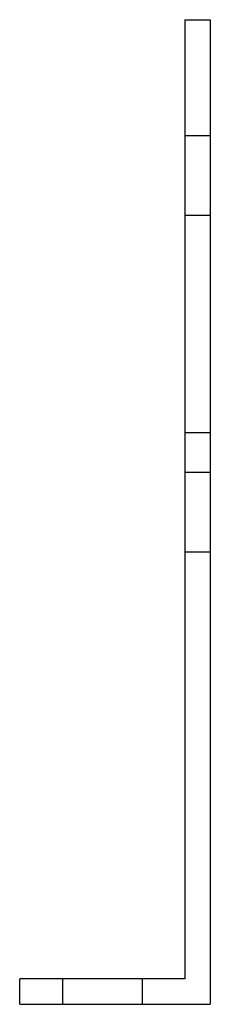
# Model space of a CAD drawing. Header units: millimetres. Extents: x -15 to 15, y -78 to 78.
import ezdxf

# ---------------------------------------------------------------- set-up
doc = ezdxf.new("R2010")
doc.units = ezdxf.units.MM
doc.layers.add('HIDDEN', color=7, linetype='Continuous')
doc.layers.add('THICK', color=7, linetype='Continuous')

msp = doc.modelspace()

# ---------------------------------------------------------------- linework, layer by layer
at = {"layer": 'HIDDEN'}
for p, q in [((11, 77.5), (11, 77.5)), ((11, 77.5), (11, 77.5)), ((15, 77.5), (15, 77.5)), ((15, 77.5), (15, 77.5)), ((11, 59.25), (15, 59.25)), ((11, 59.25), (15, 59.25)), ((11, 46.75), (15, 46.75)), ((11, 46.75), (15, 46.75)), ((11, 12.5), (15, 12.5)), ((11, 6.25), (15, 6.25)), ((11, -6.25), (15, -6.25)), ((-15, -73.5), (-15, -73.5)), ((-8.25, -73.5), (-8.25, -77.5)), ((-8.25, -73.5), (-8.25, -77.5)), ((4.25, -73.5), (4.25, -77.5)), ((4.25, -73.5), (4.25, -77.5)), ((11, -73.5), (11, -73.5)), ((-15, -77.5), (-15, -77.5)), ((15, -77.5), (15, -77.5))]:
    msp.add_line(p, q, dxfattribs=at)
at = {"layer": 'THICK'}
for p, q in [((11, 77.5), (15, 77.5)), ((11, 77.5), (11, -73.5)), ((15, 77.5), (15, -77.5)), ((11, -73.5), (-15, -73.5)), ((-15, -77.5), (-15, -73.5)), ((-15, -77.5), (15, -77.5))]:
    msp.add_line(p, q, dxfattribs=at)

doc.saveas('drawing.dxf')
